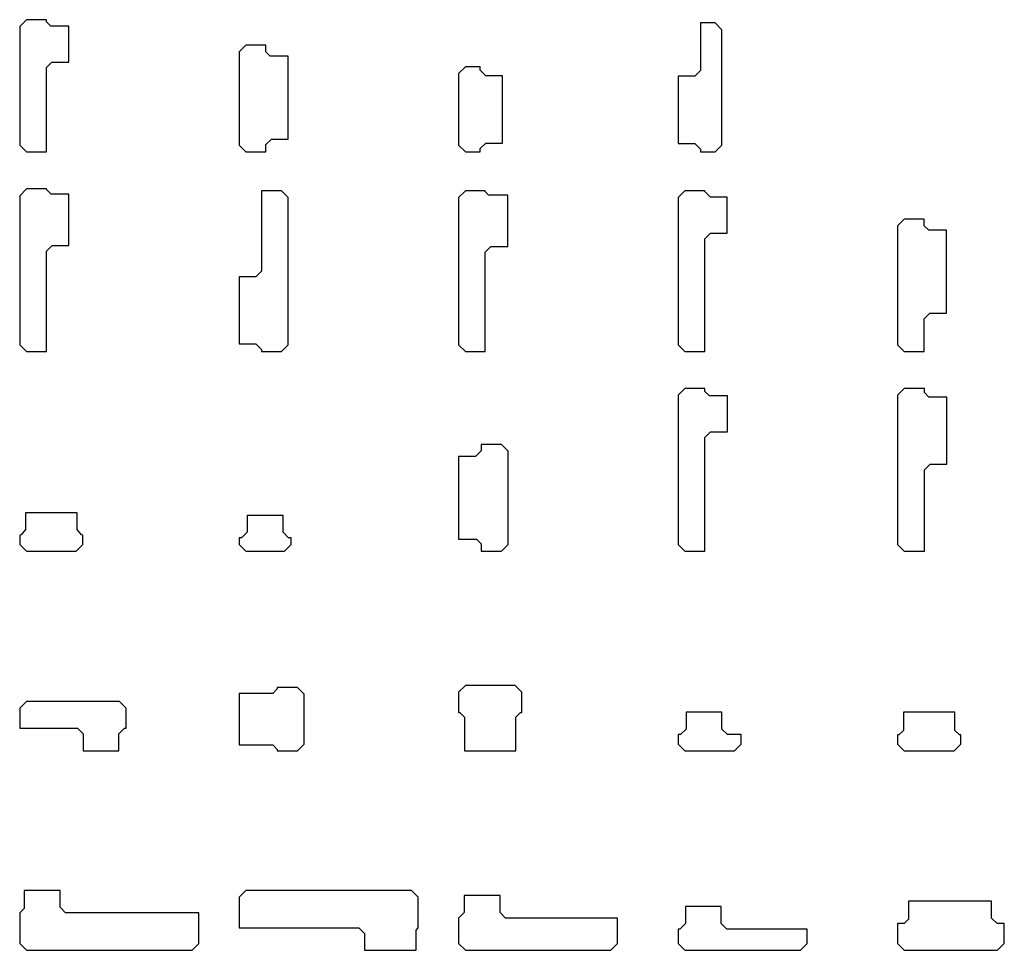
# Model space of a CAD drawing. Header units: millimetres. Extents: x 0 to 4397, y 0 to 4155.
import ezdxf

# ---------------------------------------------------------------- set-up
doc = ezdxf.new("R2010")
doc.units = ezdxf.units.MM
for name, color, linetype in [('PART001', 7, 'Continuous'), ('PART002', 7, 'Continuous'), ('PART003', 7, 'Continuous'), ('PART004', 7, 'Continuous'), ('PART005', 7, 'Continuous'), ('PART006', 7, 'Continuous'), ('PART007', 7, 'Continuous'), ('PART008', 7, 'Continuous'), ('PART009', 7, 'Continuous'), ('PART010', 7, 'Continuous'), ('PART011', 7, 'Continuous'), ('PART012', 7, 'Continuous'), ('PART013', 7, 'Continuous'), ('PART014', 7, 'Continuous'), ('PART015', 7, 'Continuous'), ('PART016', 7, 'Continuous'), ('PART017', 7, 'Continuous'), ('PART018', 7, 'Continuous'), ('PART019', 7, 'Continuous'), ('PART020', 7, 'Continuous'), ('PART021', 7, 'Continuous'), ('PART022', 7, 'Continuous'), ('PART023', 7, 'Continuous'), ('PART024', 7, 'Continuous')]:
    doc.layers.add(name, color=color, linetype=linetype)

msp = doc.modelspace()

# ---------------------------------------------------------------- linework, layer by layer
at = {"layer": 'PART001'}
msp.add_lwpolyline([(0, 30), (0, 30), (0, 30), (30, 0), (770, 0), (800, 30), (800, 167), (205, 167), (180, 192), (180, 267), (20, 267), (20, 187), (0, 167)], close=True, dxfattribs=at)
at = {"layer": 'PART002'}
msp.add_lwpolyline([(1780, 237), (1780, 237), (1780, 237), (1750, 267), (1010, 267), (980, 237), (980, 100), (1515, 100), (1540, 75), (1540, 0), (1770, 0), (1770, 90), (1780, 100)], close=True, dxfattribs=at)
at = {"layer": 'PART003'}
msp.add_lwpolyline([(1960, 30), (1960, 30), (1960, 30), (1990, 0), (2640, 0), (2670, 30), (2670, 144), (2170, 144), (2145, 169), (2145, 244), (1985, 244), (1985, 169), (1960, 144)], close=True, dxfattribs=at)
at = {"layer": 'PART004'}
msp.add_lwpolyline([(2940.0002, 29.9999), (2940.0002, 29.9999), (2940.0002, 29.9999), (2970.0003, 0), (3486.0003, 0.0018), (3516.0002, 30.0019), (3516, 95.0019), (3158, 95.0007), (3132.9999, 120.0006), (3132.9996, 195.0006), (2972.9996, 195), (2972.9999, 120), (2948, 94.9999), (2940, 94.9999)], close=True, dxfattribs=at)
at = {"layer": 'PART005'}
msp.add_lwpolyline([(3920, 30), (3920, 30), (3920, 30), (3950, 0), (4366.59, 0), (4396.59, 30), (4396.59, 119), (4364, 119), (4339, 144), (4339, 219), (3969, 219), (3969, 139), (3949, 119), (3920, 119)], close=True, dxfattribs=at)
at = {"layer": 'PART006'}
msp.add_lwpolyline([(476, 1081.2), (476, 1081.2), (476, 1081.2), (446, 1111.2), (30, 1111.2), (0, 1081.2), (0, 991.2), (258, 991.2), (283, 966.2), (283, 891.2), (443, 891.2), (443, 966.2), (468, 991.2), (476, 991.2)], close=True, dxfattribs=at)
at = {"layer": 'PART007'}
msp.add_lwpolyline([(1241.0003, 891.2002), (1241.0003, 891.2002), (1241.0003, 891.2002), (1271.0003, 921.2002), (1271, 1143.2002), (1240.9999, 1173.2002), (1149.9999, 1173.2), (1149.9999, 1167.2), (1130, 1147.2), (980, 1147.1998), (980.0003, 917.1998), (1130.0003, 917.2), (1150.0003, 897.2), (1150.0003, 891.2)], close=True, dxfattribs=at)
at = {"layer": 'PART008'}
msp.add_lwpolyline([(2242, 1152.2004), (2242, 1152.2004), (2242, 1152.2004), (2211.9999, 1182.2004), (1989.9999, 1182.2), (1960, 1152.2), (1960.0001, 1061.2), (1966.0001, 1061.2), (1986.0001, 1041.2), (1986.0004, 891.2), (2216.0004, 891.2004), (2216.0001, 1041.2004), (2236.0001, 1061.2004), (2242.0001, 1061.2004)], close=True, dxfattribs=at)
at = {"layer": 'PART009'}
msp.add_lwpolyline([(2940, 921.2004), (2940, 921.2004), (2940, 921.2004), (2970, 891.2004), (3192, 891.2), (3222, 921.2), (3222.0001, 962.95), (3161.0001, 962.9501), (3136.0002, 987.9501), (3136.0003, 1062.9501), (2976.0003, 1062.9504), (2976.0002, 987.9504), (2951.0001, 962.9504), (2940.0001, 962.9504)], close=True, dxfattribs=at)
at = {"layer": 'PART010'}
msp.add_lwpolyline([(3920, 921.2), (3920, 921.2), (3920, 921.2), (3950, 891.2), (4172, 891.2), (4202, 921.2), (4202, 962.2), (4196, 962.2), (4176, 982.2), (4176, 1062.95), (3946, 1062.95), (3946, 982.2), (3926, 962.2), (3920, 962.2)], close=True, dxfattribs=at)
at = {"layer": 'PART011'}
msp.add_lwpolyline([(0, 1812.4), (0, 1812.4), (0, 1812.4), (30, 1782.4), (252, 1782.4), (282, 1812.4), (282, 1854.15), (276.12, 1854.63), (256, 1879.15), (256, 1954.15), (26, 1954.15), (26, 1879.15), (5.88, 1854.63), (0, 1854.15)], close=True, dxfattribs=at)
at = {"layer": 'PART012'}
msp.add_lwpolyline([(980, 1812.4), (980, 1812.4), (980, 1812.4), (1010, 1782.4), (1182, 1782.4), (1212, 1812.4), (1212, 1841.9), (1201, 1841.9), (1176, 1866.9), (1176, 1941.9), (1016, 1941.9), (1016, 1866.9), (991, 1841.9), (980, 1841.9)], close=True, dxfattribs=at)
at = {"layer": 'PART013'}
msp.add_lwpolyline([(2151, 1782.4), (2151, 1782.4), (2151, 1782.4), (2181, 1812.4), (2181, 2228.45), (2151, 2258.45), (2060, 2258.45), (2060, 2230.45), (2035, 2205.45), (1960, 2205.45), (1960, 1835.45), (2040, 1835.45), (2060, 1815.45), (2060, 1782.4)], close=True, dxfattribs=at)
at = {"layer": 'PART014'}
msp.add_lwpolyline([(2970, 2508.4), (2970, 2508.4), (2970, 2508.4), (2940, 2478.4), (2940, 1812.4), (2970, 1782.4), (3060, 1782.4), (3060, 2290.4), (3085, 2315.4), (3160, 2315.4), (3160, 2475.4), (3080, 2475.4), (3060, 2495.4), (3060, 2508.4)], close=True, dxfattribs=at)
at = {"layer": 'PART015'}
msp.add_lwpolyline([(3950, 2508.4), (3950, 2508.4), (3950, 2508.4), (3920, 2478.4), (3920, 1812.4), (3950, 1782.4), (4040, 1782.4), (4040, 2145.4), (4065, 2170.4), (4140, 2170.4), (4140, 2470.4), (4060, 2470.4), (4040, 2490.4), (4040, 2508.4)], close=True, dxfattribs=at)
at = {"layer": 'PART016'}
msp.add_lwpolyline([(30, 3399.6), (30, 3399.6), (30, 3399.6), (0, 3369.6), (0, 2703.6), (30, 2673.6), (120, 2673.6), (120, 3121.6), (145, 3146.6), (220, 3146.6), (220, 3376.6), (140, 3376.6), (120, 3396.6), (120, 3399.6)], close=True, dxfattribs=at)
at = {"layer": 'PART017'}
msp.add_lwpolyline([(1169, 2673.6), (1169, 2673.6), (1169, 2673.6), (1199, 2703.6), (1199, 3361.6), (1169, 3391.6), (1080, 3391.6), (1080, 3032.6), (1055, 3007.6), (980, 3007.6), (980, 2707.6), (1055, 2707.6), (1080, 2682.6), (1080, 2673.6)], close=True, dxfattribs=at)
at = {"layer": 'PART018'}
msp.add_lwpolyline([(1990, 3391.6), (1990, 3391.6), (1990, 3391.6), (1960, 3361.6), (1960, 2703.6), (1990, 2673.6), (2079, 2673.6), (2079, 3117.6), (2104, 3142.6), (2179, 3142.6), (2179, 3372.6), (2094, 3372.6), (2079, 3387.6), (2079, 3391.6)], close=True, dxfattribs=at)
at = {"layer": 'PART019'}
msp.add_lwpolyline([(2970, 3391.6), (2970, 3391.6), (2970, 3391.6), (2940, 3361.6), (2940, 2703.6), (2970, 2673.6), (3059, 2673.6), (3059, 3177.6), (3084, 3202.6), (3159, 3202.6), (3159, 3362.6), (3084, 3362.6), (3059, 3387.6), (3059, 3391.6)], close=True, dxfattribs=at)
at = {"layer": 'PART020'}
msp.add_lwpolyline([(3950, 3264.41), (3950, 3264.41), (3950, 3264.41), (3920, 3234.41), (3920, 2703.6), (3950, 2673.6), (4039, 2673.6), (4039, 2820.41), (4064, 2845.41), (4139, 2845.41), (4139, 3215.41), (4059, 3215.41), (4039, 3235.41), (4039, 3264.41)], close=True, dxfattribs=at)
at = {"layer": 'PART021'}
msp.add_lwpolyline([(30, 4155.41), (30, 4155.41), (30, 4155.41), (0, 4125.41), (0, 3594.8), (30, 3564.8), (119, 3564.8), (119, 3941.41), (144, 3966.41), (219, 3966.41), (219, 4126.41), (139, 4126.41), (119, 4146.41), (119, 4155.41)], close=True, dxfattribs=at)
at = {"layer": 'PART022'}
msp.add_lwpolyline([(1010, 4041.39), (1010, 4041.39), (1010, 4041.39), (980, 4011.39), (980, 3594.8), (1010, 3564.8), (1099, 3564.8), (1099, 3597.39), (1124, 3622.39), (1199, 3622.39), (1199, 3992.39), (1119, 3992.39), (1099, 4012.39), (1099, 4041.39)], close=True, dxfattribs=at)
at = {"layer": 'PART023'}
msp.add_lwpolyline([(1990.0005, 3944.8001), (1990.0005, 3944.8001), (1990.0005, 3944.8001), (1960.0004, 3914.8001), (1960, 3594.8001), (1989.9999, 3564.8001), (2055.9999, 3564.8), (2056, 3579.8), (2081, 3604.7999), (2156, 3604.7998), (2156.0004, 3904.7998), (2081.0004, 3904.7999), (2056.0005, 3929.8), (2056.0005, 3944.8)], close=True, dxfattribs=at)
at = {"layer": 'PART024'}
msp.add_lwpolyline([(3105, 3564.8), (3105, 3564.8), (3105, 3564.8), (3135, 3594.8), (3135, 4110.8), (3105, 4140.8), (3040, 4140.8), (3040, 3927.8), (3015, 3902.8), (2940, 3902.8), (2940, 3602.8), (3015, 3602.8), (3040, 3577.8), (3040, 3564.8)], close=True, dxfattribs=at)

doc.saveas('drawing.dxf')
